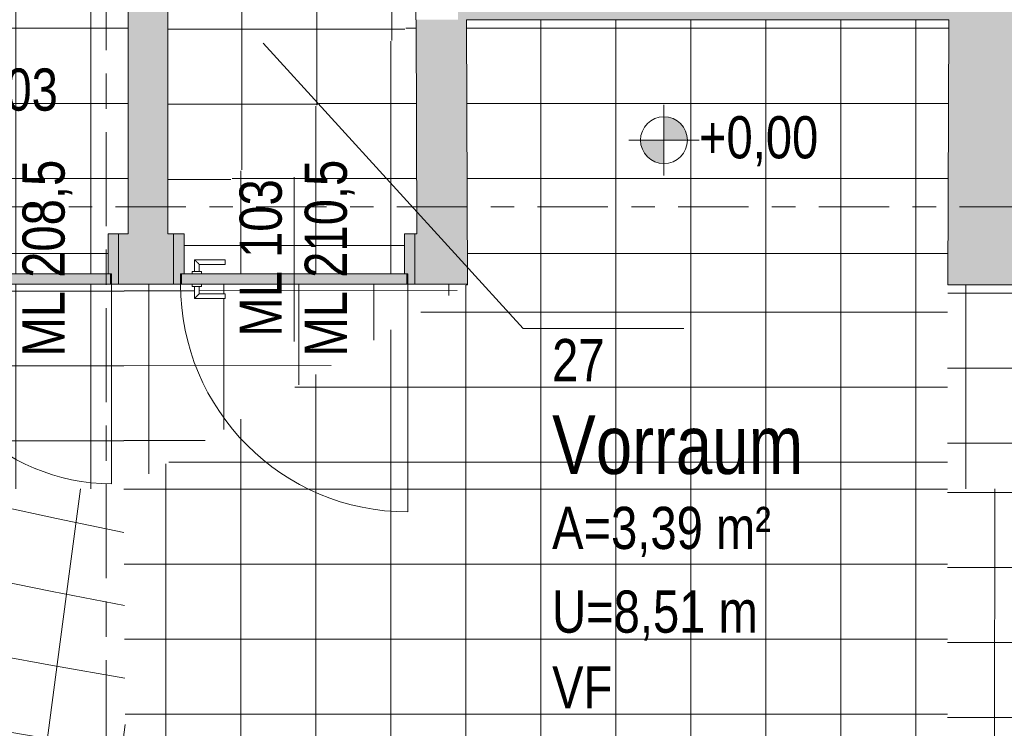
# Model space of a CAD drawing. Header units: metres. Extents: x 2 to 165, y -54 to 869.
# Tile 60 of 106: x 45.15 to 49.35, y 8.54 to 11.56. Entities that reach past the tile are written whole.
import ezdxf

# ---------------------------------------------------------------- set-up
doc = ezdxf.new("R2010")
doc.units = ezdxf.units.M
doc.linetypes.add('_Rasterlinie_', pattern=[0.75, 0.4, -0.1, 0.15, -0.1])
doc.linetypes.add('_Schnittlinie_', pattern=[0.6, 0.3, -0.1, 0.1, -0.1])
for name, color, linetype, lineweight in [('A_Geschossdecken', 7, 'Continuous', 5), ('A_Geschossdecken_Oberflächenschraffur', 7, 'Continuous', 5), ('A_Hoehenkoten', 124, 'Continuous', 5), ('A_Raster', 128, 'Continuous', 5), ('A_Raum-Txt', 16, 'Continuous', 5), ('A_Symbol-S_A', 172, 'Continuous', 5), ('A_Tuer', 128, 'Continuous', 5), ('A_Türen_Element', 128, 'Continuous', 5), ('A_Türen_Rahmen', 128, 'Continuous', 5), ('A_Wand', 244, 'Continuous', 5), ('A_Wand_Schraff', 1, 'Continuous', 5), ('A_Öffnung', 128, 'Continuous', 5)]:
    doc.layers.add(name, color=color, linetype=linetype, lineweight=lineweight)
doc.styles.add('Arial', font='arial.ttf', dxfattribs={"width": 0.8, "height": 0.18})
doc.styles.add('Arial_B', font='txt', dxfattribs={"width": 0.8, "height": 0.25})
pattern_1 = [(0, (56.97275, 0), (0, 0.32), []), (90, (56.97275, 0), (-0.32, 2e-17), [])]
pattern_2 = [(0, (56.97275, 0.192), (0, 0.319), []), (90, (56.97275, 0.192), (-0.32, 2e-17), [])]
pattern_3 = [(0, (56.97275, -0.044), (0, 0.32), []), (90, (56.97275, -0.044), (-0.32, 2e-17), [])]
pattern_4 = [(0, (56.97275, 0.07), (0, 0.32), []), (90, (56.97275, 0.07), (-0.32, 2e-17), [])]
pattern_5 = [(0.067, (56.89975, 0.206), (-0.000373, 0.319), []), (90, (56.89975, 0.206), (-0.32, 2e-17), [])]
pattern_6 = [(0, (56.97275, 0.034), (0, 0.32), []), (90, (56.97275, 0.034), (-0.32, 2e-17), [])]
pattern_7 = [(0, (56.97675, -0.004), (0, 0.32), []), (90, (56.97675, -0.004), (-0.32, 2e-17), [])]

# ---------------------------------------------------------------- blocks, each defined once
blk = doc.blocks.new('FP_1-AB- E0-  OK FFB')
at = {"layer": 'A_Geschossdecken_Oberflächenschraffur'}
for p, q in [((-7.7874, 9.5568), (-7.7875, 10.4267)), ((-7.7874, 9.5568), (-7.7875, 10.4267)), ((-7.4674, 9.5568), (-7.4675, 10.4267)), ((-7.4674, 9.5568), (-7.4675, 10.4267)), ((-7.1474, 9.5568), (-7.1475, 10.4267)), ((-7.1474, 9.5568), (-7.1475, 10.4267)), ((-6.8274, 9.5568), (-6.8275, 10.4267)), ((-6.8274, 9.5568), (-6.8275, 10.4267)), ((-6.5074, 9.5568), (-6.5075, 10.4267)), ((-6.5074, 9.5568), (-6.5075, 10.4267)), ((-6.1874, 9.5568), (-6.1875, 10.4267)), ((-6.1874, 9.5568), (-6.1875, 10.4267)), ((-5.8674, 9.5567), (-5.8675, 10.4267)), ((-5.8674, 9.5567), (-5.8675, 10.4267)), ((-5.5474, 9.5567), (-5.5475, 10.4267)), ((-5.5474, 9.5567), (-5.5475, 10.4267)), ((-5.2274, 9.5567), (-5.2275, 10.4266)), ((-5.2274, 9.5567), (-5.2275, 10.4266)), ((-4.9074, 9.5567), (-4.9075, 10.4266)), ((-4.9074, 9.5567), (-4.9075, 10.4266)), ((-4.5874, 9.5567), (-4.5875, 10.4266)), ((-4.5874, 9.5567), (-4.5875, 10.4266)), ((-4.2674, 9.5567), (-4.2675, 10.4266)), ((-4.2674, 9.5567), (-4.2675, 10.4266)), ((-7.8645, 10.3914), (-6.0498, 10.3915)), ((-7.8645, 10.3914), (-6.0498, 10.3915)), ((-6.0498, 10.3915), (-4.2351, 10.3917)), ((-6.0498, 10.3915), (-4.2351, 10.3917)), ((-7.865, 10.0715), (-6.0503, 10.0717)), ((-7.865, 10.0715), (-6.0503, 10.0717)), ((-6.0503, 10.0717), (-4.2357, 10.0718)), ((-6.0503, 10.0717), (-4.2357, 10.0718)), ((-7.8656, 9.7516), (-6.0509, 9.7518)), ((-7.8656, 9.7516), (-6.0509, 9.7518)), ((-6.0509, 9.7518), (-4.2362, 9.7519)), ((-6.0509, 9.7518), (-4.2362, 9.7519))]:
    blk.add_line(p, q, dxfattribs=at)
blk = doc.blocks.new('FP_9-AB- E0-  OK FFB')
at = {"layer": 'A_Geschossdecken_Oberflächenschraffur'}
for p, q in [((-12.9157, 9.1428), (-12.8625, 9.557)), ((-12.9157, 9.1428), (-12.8625, 9.557)), ((-12.5914, 9.1443), (-12.538, 9.557)), ((-12.5914, 9.1443), (-12.538, 9.557)), ((-12.2623, 9.1822), (-12.2134, 9.557)), ((-12.2623, 9.1822), (-12.2134, 9.557)), ((-12.2406, 9.557), (-11.9533, 9.493)), ((-12.2406, 9.557), (-11.9533, 9.493)), ((-11.9373, 9.1883), (-11.8889, 9.5571)), ((-11.9373, 9.1883), (-11.8889, 9.5571)), ((-11.6124, 9.1945), (-11.5643, 9.5571)), ((-11.6124, 9.1945), (-11.5643, 9.5571)), ((-11.9533, 9.493), (-11.666, 9.4309)), ((-11.9533, 9.493), (-11.666, 9.4309)), ((-11.666, 9.4309), (-11.3785, 9.3707)), ((-11.666, 9.4309), (-11.3785, 9.3707)), ((-12.9158, 9.3796), (-12.6083, 9.3115)), ((-12.9158, 9.3796), (-12.6083, 9.3115)), ((-12.6083, 9.3115), (-12.3006, 9.2455)), ((-12.6083, 9.3115), (-12.3006, 9.2455)), ((-12.3006, 9.2455), (-11.9928, 9.1817)), ((-12.3006, 9.2455), (-11.9928, 9.1817)), ((-12.3113, 8.8054), (-12.2623, 9.1822)), ((-12.3113, 8.8054), (-12.2623, 9.1822)), ((-11.9928, 9.1817), (-11.6848, 9.12)), ((-11.9928, 9.1817), (-11.6848, 9.12)), ((-11.9859, 8.8177), (-11.9373, 9.1883)), ((-11.9859, 8.8177), (-11.9373, 9.1883)), ((-11.6606, 8.83), (-11.6124, 9.1945)), ((-11.6606, 8.83), (-11.6124, 9.1945)), ((-12.6449, 8.7294), (-12.5914, 9.1443)), ((-12.6449, 8.7294), (-12.5914, 9.1443)), ((-11.6848, 9.12), (-11.3767, 9.0605)), ((-11.6848, 9.12), (-11.3767, 9.0605)), ((-12.9157, 9.0442), (-12.6078, 8.9811)), ((-12.9157, 9.0442), (-12.6078, 8.9811)), ((-12.6078, 8.9811), (-12.2998, 8.9202)), ((-12.6078, 8.9811), (-12.2998, 8.9202)), ((-12.2998, 8.9202), (-11.9917, 8.8614)), ((-12.2998, 8.9202), (-11.9917, 8.8614)), ((-11.9917, 8.8614), (-11.6834, 8.8047)), ((-11.9917, 8.8614), (-11.6834, 8.8047)), ((-11.7089, 8.4637), (-11.6606, 8.83)), ((-11.7089, 8.4637), (-11.6606, 8.83)), ((-12.3605, 8.4268), (-12.3113, 8.8054)), ((-12.3605, 8.4268), (-12.3113, 8.8054)), ((-12.0347, 8.4452), (-11.9859, 8.8177)), ((-12.0347, 8.4452), (-11.9859, 8.8177)), ((-11.6834, 8.8047), (-11.3749, 8.7503)), ((-11.6834, 8.8047), (-11.3749, 8.7503)), ((-12.9155, 8.7088), (-12.6074, 8.6508)), ((-12.9155, 8.7088), (-12.6074, 8.6508)), ((-12.6986, 8.3122), (-12.6449, 8.7294)), ((-12.6986, 8.3122), (-12.6449, 8.7294)), ((-12.6074, 8.6508), (-12.299, 8.5948)), ((-12.6074, 8.6508), (-12.299, 8.5948)), ((-12.299, 8.5948), (-11.9905, 8.5411)), ((-12.299, 8.5948), (-11.9905, 8.5411)), ((-11.9905, 8.5411), (-11.6819, 8.4895)), ((-11.9905, 8.5411), (-11.6819, 8.4895)), ((-11.4232, 8.1803), (-11.3738, 8.5521)), ((-11.4232, 8.1803), (-11.3738, 8.5521)), ((-11.6819, 8.4895), (-11.3732, 8.44)), ((-11.6819, 8.4895), (-11.3732, 8.44)), ((-12.0835, 8.0709), (-12.0347, 8.4452)), ((-12.0835, 8.0709), (-12.0347, 8.4452)), ((-11.7573, 8.0954), (-11.7089, 8.4637)), ((-11.7573, 8.0954), (-11.7089, 8.4637)), ((-12.4097, 8.0463), (-12.3605, 8.4268)), ((-12.4097, 8.0463), (-12.3605, 8.4268)), ((-12.9154, 8.3735), (-12.6069, 8.3204)), ((-12.9154, 8.3735), (-12.6069, 8.3204)), ((-12.6069, 8.3204), (-12.2982, 8.2695)), ((-12.6069, 8.3204), (-12.2982, 8.2695)), ((-12.7524, 7.8929), (-12.6986, 8.3122)), ((-12.7524, 7.8929), (-12.6986, 8.3122)), ((-12.2982, 8.2695), (-11.9894, 8.2208)), ((-12.2982, 8.2695), (-11.9894, 8.2208)), ((-11.9894, 8.2208), (-11.6805, 8.1742)), ((-11.9894, 8.2208), (-11.6805, 8.1742)), ((-11.6805, 8.1742), (-11.3714, 8.1298)), ((-11.6805, 8.1742), (-11.3714, 8.1298)), ((-11.4726, 7.8066), (-11.4232, 8.1803)), ((-11.4726, 7.8066), (-11.4232, 8.1803)), ((-12.1325, 7.6946), (-12.0835, 8.0709)), ((-12.1325, 7.6946), (-12.0835, 8.0709)), ((-11.8059, 7.7253), (-11.7573, 8.0954)), ((-11.8059, 7.7253), (-11.7573, 8.0954)), ((-12.9153, 8.0381), (-12.6065, 7.9901)), ((-12.9153, 8.0381), (-12.6065, 7.9901)), ((-12.4591, 7.6639), (-12.4097, 8.0463)), ((-12.4591, 7.6639), (-12.4097, 8.0463)), ((-12.6065, 7.9901), (-12.2975, 7.9442)), ((-12.6065, 7.9901), (-12.2975, 7.9442)), ((-12.2975, 7.9442), (-11.9883, 7.9005)), ((-12.2975, 7.9442), (-11.9883, 7.9005)), ((-11.9883, 7.9005), (-11.679, 7.859)), ((-11.9883, 7.9005), (-11.679, 7.859)), ((-12.8064, 7.4713), (-12.7524, 7.8929)), ((-12.8064, 7.4713), (-12.7524, 7.8929)), ((-11.679, 7.859), (-11.3696, 7.8196)), ((-11.679, 7.859), (-11.3696, 7.8196)), ((-11.5222, 7.4308), (-11.4726, 7.8066)), ((-11.5222, 7.4308), (-11.4726, 7.8066)), ((-12.9152, 7.7027), (-12.606, 7.6597)), ((-12.9152, 7.7027), (-12.606, 7.6597)), ((-12.1816, 7.3165), (-12.1325, 7.6946)), ((-12.1816, 7.3165), (-12.1325, 7.6946)), ((-11.8546, 7.3533), (-11.8059, 7.7253)), ((-11.8546, 7.3533), (-11.8059, 7.7253)), ((-12.606, 7.6597), (-12.2967, 7.6189)), ((-12.606, 7.6597), (-12.2967, 7.6189)), ((-12.5086, 7.2796), (-12.4591, 7.6639)), ((-12.5086, 7.2796), (-12.4591, 7.6639)), ((-12.2967, 7.6189), (-11.9872, 7.5802)), ((-12.2967, 7.6189), (-11.9872, 7.5802)), ((-11.9872, 7.5802), (-11.6776, 7.5437)), ((-11.9872, 7.5802), (-11.6776, 7.5437)), ((-11.6776, 7.5437), (-11.3678, 7.5094)), ((-11.6776, 7.5437), (-11.3678, 7.5094)), ((-12.8606, 7.0476), (-12.8064, 7.4713)), ((-12.8606, 7.0476), (-12.8064, 7.4713)), ((-11.572, 7.053), (-11.5222, 7.4308)), ((-11.572, 7.053), (-11.5222, 7.4308)), ((-12.9151, 7.3673), (-12.6056, 7.3293)), ((-12.9151, 7.3673), (-12.6056, 7.3293)), ((-11.9034, 6.9794), (-11.8546, 7.3533)), ((-11.9034, 6.9794), (-11.8546, 7.3533)), ((-12.6056, 7.3293), (-12.2959, 7.2936)), ((-12.6056, 7.3293), (-12.2959, 7.2936)), ((-12.2309, 6.9364), (-12.1816, 7.3165)), ((-12.2309, 6.9364), (-12.1816, 7.3165)), ((-12.5583, 6.8935), (-12.5086, 7.2796)), ((-12.5583, 6.8935), (-12.5086, 7.2796)), ((-12.2959, 7.2936), (-11.9861, 7.2599)), ((-12.2959, 7.2936), (-11.9861, 7.2599)), ((-11.9861, 7.2599), (-11.6761, 7.2284)), ((-11.9861, 7.2599), (-11.6761, 7.2284)), ((-11.6761, 7.2284), (-11.366, 7.1991)), ((-11.6761, 7.2284), (-11.366, 7.1991)), ((-12.915, 7.0319), (-12.6051, 6.999)), ((-12.915, 7.0319), (-12.6051, 6.999)), ((-12.9149, 6.6216), (-12.8606, 7.0476)), ((-12.9149, 6.6216), (-12.8606, 7.0476)), ((-11.6219, 6.6733), (-11.572, 7.053)), ((-11.6219, 6.6733), (-11.572, 7.053)), ((-12.6051, 6.999), (-12.2951, 6.9682)), ((-12.6051, 6.999), (-12.2951, 6.9682)), ((-11.9524, 6.6036), (-11.9034, 6.9794)), ((-11.9524, 6.6036), (-11.9034, 6.9794)), ((-12.2951, 6.9682), (-11.985, 6.9396)), ((-12.2951, 6.9682), (-11.985, 6.9396)), ((-12.2802, 6.5545), (-12.2309, 6.9364)), ((-12.2802, 6.5545), (-12.2309, 6.9364)), ((-11.985, 6.9396), (-11.6747, 6.9132)), ((-11.985, 6.9396), (-11.6747, 6.9132)), ((-12.6081, 6.5054), (-12.5583, 6.8935)), ((-12.6081, 6.5054), (-12.5583, 6.8935)), ((-11.6747, 6.9132), (-11.3642, 6.8889)), ((-11.6747, 6.9132), (-11.3642, 6.8889)), ((-12.9149, 6.6965), (-12.6047, 6.6686)), ((-12.9149, 6.6965), (-12.6047, 6.6686)), ((-12.6047, 6.6686), (-12.2943, 6.6429)), ((-12.6047, 6.6686), (-12.2943, 6.6429)), ((-12.2943, 6.6429), (-11.9838, 6.6193)), ((-12.2943, 6.6429), (-11.9838, 6.6193)), ((-11.6719, 6.2915), (-11.6219, 6.6733)), ((-11.6719, 6.2915), (-11.6219, 6.6733)), ((-12.0015, 6.226), (-11.9524, 6.6036)), ((-12.0015, 6.226), (-11.9524, 6.6036)), ((-11.9838, 6.6193), (-11.6732, 6.5979)), ((-11.9838, 6.6193), (-11.6732, 6.5979)), ((-11.6732, 6.5979), (-11.3624, 6.5787)), ((-11.6732, 6.5979), (-11.3624, 6.5787)), ((-12.3297, 6.1707), (-12.2802, 6.5545)), ((-12.3297, 6.1707), (-12.2802, 6.5545)), ((-12.658, 6.1155), (-12.6081, 6.5054)), ((-12.658, 6.1155), (-12.6081, 6.5054)), ((-12.9148, 6.3611), (-12.6042, 6.3383)), ((-12.9148, 6.3611), (-12.6042, 6.3383)), ((-12.6042, 6.3383), (-12.2935, 6.3176)), ((-12.6042, 6.3383), (-12.2935, 6.3176)), ((-12.2935, 6.3176), (-11.9827, 6.299)), ((-12.2935, 6.3176), (-11.9827, 6.299)), ((-11.9827, 6.299), (-11.6717, 6.2827)), ((-11.9827, 6.299), (-11.6717, 6.2827)), ((-11.722, 5.9078), (-11.6719, 6.2915)), ((-11.722, 5.9078), (-11.6719, 6.2915)), ((-11.6717, 6.2827), (-11.3606, 6.2684)), ((-11.6717, 6.2827), (-11.3606, 6.2684)), ((-12.0507, 5.8464), (-12.0015, 6.226)), ((-12.0507, 5.8464), (-12.0015, 6.226)), ((-11.3934, 5.9692), (-11.3603, 6.22)), ((-11.3934, 5.9692), (-11.3603, 6.22)), ((-12.3793, 5.785), (-12.3297, 6.1707)), ((-12.3793, 5.785), (-12.3297, 6.1707)), ((-12.708, 5.7237), (-12.658, 6.1155)), ((-12.708, 5.7237), (-12.658, 6.1155)), ((-12.9147, 6.0258), (-12.6201, 6.0088)), ((-12.9147, 6.0258), (-12.6201, 6.0088)), ((-12.6201, 6.0088), (-12.3253, 5.9938)), ((-12.6201, 6.0088), (-12.3253, 5.9938)), ((-12.3253, 5.9938), (-12.0305, 5.9807)), ((-12.3253, 5.9938), (-12.0305, 5.9807)), ((-12.0305, 5.9807), (-11.7355, 5.9696)), ((-12.0305, 5.9807), (-11.7355, 5.9696)), ((-11.7355, 5.9696), (-11.4404, 5.9604)), ((-11.7355, 5.9696), (-11.4404, 5.9604)), ((-12.9146, 5.6904), (-12.8916, 5.6894)), ((-12.9146, 5.6904), (-12.8916, 5.6894))]:
    blk.add_line(p, q, dxfattribs=at)
blk = doc.blocks.new('FP_13-AB- E0-  OK FFB')
at = {"layer": 'A_Geschossdecken_Oberflächenschraffur'}
for p, q in [((-7.8659, 9.5422), (-4.2366, 9.5407)), ((-7.8659, 9.5422), (-4.2366, 9.5407)), ((-7.6654, 5.9756), (-7.664, 9.5571)), ((-7.6654, 5.9756), (-7.664, 9.5571)), ((-7.3454, 5.9756), (-7.344, 9.5571)), ((-7.3454, 5.9756), (-7.344, 9.5571)), ((-7.0254, 5.9756), (-7.024, 9.5571)), ((-7.0254, 5.9756), (-7.024, 9.5571)), ((-6.7054, 5.9756), (-6.704, 9.5571)), ((-6.7054, 5.9756), (-6.704, 9.5571)), ((-6.3854, 5.9756), (-6.384, 9.5571)), ((-6.3854, 5.9756), (-6.384, 9.5571)), ((-6.0654, 5.9756), (-6.064, 9.5571)), ((-6.0654, 5.9756), (-6.064, 9.5571)), ((-5.7454, 5.9756), (-5.744, 9.5571)), ((-5.7454, 5.9756), (-5.744, 9.5571)), ((-5.4254, 5.9756), (-5.424, 9.5571)), ((-5.4254, 5.9756), (-5.424, 9.5571)), ((-5.1054, 5.9756), (-5.104, 9.5571)), ((-5.1054, 5.9756), (-5.104, 9.5571)), ((-4.7854, 5.9756), (-4.784, 9.5571)), ((-4.7854, 5.9756), (-4.784, 9.5571)), ((-4.4654, 5.9756), (-4.464, 9.5571)), ((-4.4654, 5.9756), (-4.464, 9.5571)), ((-7.8658, 9.2222), (-4.2364, 9.2207)), ((-7.8658, 9.2222), (-4.2364, 9.2207)), ((-7.8657, 8.9023), (-4.2363, 8.9008)), ((-7.8657, 8.9023), (-4.2363, 8.9008)), ((-7.8655, 8.5823), (-4.2362, 8.5808)), ((-7.8655, 8.5823), (-4.2362, 8.5808)), ((-7.8654, 8.2624), (-4.236, 8.2609)), ((-7.8654, 8.2624), (-4.236, 8.2609)), ((-7.8652, 7.9424), (-4.2359, 7.9409)), ((-7.8652, 7.9424), (-4.2359, 7.9409)), ((-7.8651, 7.6225), (-4.2357, 7.621)), ((-7.8651, 7.6225), (-4.2357, 7.621)), ((-7.865, 7.3026), (-4.2356, 7.301)), ((-7.865, 7.3026), (-4.2356, 7.301)), ((-7.8648, 6.9826), (-4.2355, 6.9811)), ((-7.8648, 6.9826), (-4.2355, 6.9811)), ((-7.8647, 6.6627), (-4.2353, 6.6611)), ((-7.8647, 6.6627), (-4.2353, 6.6611)), ((-7.8646, 6.3427), (-4.2352, 6.3412)), ((-7.8646, 6.3427), (-4.2352, 6.3412)), ((-7.8644, 6.0228), (-4.2351, 6.0212)), ((-7.8644, 6.0228), (-4.2351, 6.0212))]:
    blk.add_line(p, q, dxfattribs=at)
blk = doc.blocks.new('TU DF 1 - Rahmenstock flächenbündig variabel - DL - H - 840 x 2040-8070128-AB- E0-  OK FFB')
at = {"layer": 'A_Tuer', "lineweight": 9}
h = blk.add_hatch(color=253, dxfattribs=at)
h.paths.add_polyline_path([(0.425, -0.1075), (0.455, -0.1075), (0.455, 0.1075), (0.41, 0.1075), (0.41, -0.0625), (0.425, -0.0625)], flags=0)
h.paths.add_polyline_path([(-0.455, -0.1075), (-0.425, -0.1075), (-0.425, -0.0625), (-0.41, -0.0625), (-0.41, 0.1075), (-0.455, 0.1075), (-0.455, -0.0825)], flags=0)
blk.add_hatch(color=253, dxfattribs=at).paths.add_polyline_path([(0.421, -0.1075), (0.421, -0.0625), (-0.421, -0.0625), (-0.421, -0.1075), (0.0498, -0.1075)], flags=0)
at = {"layer": 'A_Tuer', "color": 250, "lineweight": 9}
for p, q in [((-0.455, 0.1075), (-0.455, -0.1075)), ((0.455, -0.1075), (0.455, 0.1075)), ((-0.365, -0.0025), (-0.365, -0.0525)), ((-0.235, -0.0025), (-0.365, -0.0025)), ((-0.365, -0.0025), (-0.365, -0.0525)), ((-0.235, -0.0025), (-0.365, -0.0025)), ((-0.345, -0.0525), (-0.345, -0.0225)), ((-0.345, -0.0225), (-0.235, -0.0225)), ((-0.345, -0.0525), (-0.345, -0.0225)), ((-0.345, -0.0225), (-0.235, -0.0225)), ((-0.235, -0.0025), (-0.235, -0.0225)), ((-0.235, -0.0025), (-0.235, -0.0225)), ((-0.375, -0.0525), (-0.375, -0.0625)), ((-0.375, -0.0525), (-0.335, -0.0525)), ((-0.335, -0.0625), (-0.335, -0.0525)), ((-0.375, -0.1075), (-0.375, -0.1175)), ((-0.335, -0.1175), (-0.375, -0.1175)), ((-0.365, -0.1175), (-0.365, -0.1675)), ((-0.365, -0.1175), (-0.365, -0.1675)), ((-0.345, -0.1475), (-0.345, -0.1175)), ((-0.345, -0.1475), (-0.345, -0.1175)), ((-0.335, -0.1175), (-0.335, -0.1075)), ((-0.365, -0.1675), (-0.235, -0.1675)), ((-0.365, -0.1675), (-0.235, -0.1675)), ((-0.235, -0.1475), (-0.345, -0.1475)), ((-0.235, -0.1475), (-0.345, -0.1475)), ((-0.235, -0.1475), (-0.235, -0.1675)), ((-0.235, -0.1475), (-0.235, -0.1675))]:
    blk.add_line(p, q, dxfattribs=at)
for points in [[(-0.345, -0.0225), (-0.345, -0.0225), (-0.3452, -0.0223), (-0.3457, -0.0218), (-0.3463, -0.0212), (-0.3469, -0.0206), (-0.3475, -0.02), (-0.3481, -0.0194), (-0.3489, -0.0186), (-0.3498, -0.0177), (-0.3506, -0.0169), (-0.3512, -0.0163), (-0.3518, -0.0157), (-0.3524, -0.0151), (-0.353, -0.0145), (-0.3537, -0.0138), (-0.3543, -0.0132), (-0.355, -0.0125), (-0.3557, -0.0118), (-0.3563, -0.0112), (-0.357, -0.0105), (-0.3576, -0.0099), (-0.3582, -0.0093), (-0.3588, -0.0087), (-0.3594, -0.0081), (-0.36, -0.0075), (-0.3606, -0.0069), (-0.3613, -0.0062), (-0.3619, -0.0056), (-0.3625, -0.005), (-0.3631, -0.0044), (-0.3637, -0.0038), (-0.3643, -0.0032), (-0.3648, -0.0027), (-0.365, -0.0025), (-0.365, -0.0025)], [(-0.345, -0.0225), (-0.345, -0.0225), (-0.3452, -0.0223), (-0.3457, -0.0218), (-0.3463, -0.0212), (-0.3469, -0.0206), (-0.3475, -0.02), (-0.3481, -0.0194), (-0.3489, -0.0186), (-0.3498, -0.0177), (-0.3506, -0.0169), (-0.3512, -0.0163), (-0.3518, -0.0157), (-0.3524, -0.0151), (-0.353, -0.0145), (-0.3537, -0.0138), (-0.3543, -0.0132), (-0.355, -0.0125), (-0.3557, -0.0118), (-0.3563, -0.0112), (-0.357, -0.0105), (-0.3576, -0.0099), (-0.3582, -0.0093), (-0.3588, -0.0087), (-0.3594, -0.0081), (-0.36, -0.0075), (-0.3606, -0.0069), (-0.3613, -0.0062), (-0.3619, -0.0056), (-0.3625, -0.005), (-0.3631, -0.0044), (-0.3637, -0.0038), (-0.3643, -0.0032), (-0.3648, -0.0027), (-0.365, -0.0025), (-0.365, -0.0025)], [(-0.365, -0.1675), (-0.365, -0.1675), (-0.3648, -0.1673), (-0.3643, -0.1668), (-0.3637, -0.1662), (-0.3631, -0.1656), (-0.3625, -0.165), (-0.3619, -0.1644), (-0.3611, -0.1636), (-0.3602, -0.1627), (-0.3594, -0.1619), (-0.3588, -0.1613), (-0.3582, -0.1607), (-0.3576, -0.1601), (-0.357, -0.1595), (-0.3563, -0.1588), (-0.3557, -0.1582), (-0.355, -0.1575), (-0.3543, -0.1568), (-0.3537, -0.1562), (-0.353, -0.1555), (-0.3524, -0.1549), (-0.3518, -0.1543), (-0.3512, -0.1537), (-0.3506, -0.1531), (-0.35, -0.1525), (-0.3494, -0.1519), (-0.3487, -0.1512), (-0.3481, -0.1506), (-0.3475, -0.15), (-0.3469, -0.1494), (-0.3463, -0.1488), (-0.3457, -0.1482), (-0.3452, -0.1477), (-0.345, -0.1475), (-0.345, -0.1475)], [(-0.365, -0.1675), (-0.365, -0.1675), (-0.3648, -0.1673), (-0.3643, -0.1668), (-0.3637, -0.1662), (-0.3631, -0.1656), (-0.3625, -0.165), (-0.3619, -0.1644), (-0.3611, -0.1636), (-0.3602, -0.1627), (-0.3594, -0.1619), (-0.3588, -0.1613), (-0.3582, -0.1607), (-0.3576, -0.1601), (-0.357, -0.1595), (-0.3563, -0.1588), (-0.3557, -0.1582), (-0.355, -0.1575), (-0.3543, -0.1568), (-0.3537, -0.1562), (-0.353, -0.1555), (-0.3524, -0.1549), (-0.3518, -0.1543), (-0.3512, -0.1537), (-0.3506, -0.1531), (-0.35, -0.1525), (-0.3494, -0.1519), (-0.3487, -0.1512), (-0.3481, -0.1506), (-0.3475, -0.15), (-0.3469, -0.1494), (-0.3463, -0.1488), (-0.3457, -0.1482), (-0.3452, -0.1477), (-0.345, -0.1475), (-0.345, -0.1475)]]:
    blk.add_open_spline(points, degree=3, knots=[0, 0, 0, 0, 0.083333, 0.125, 0.166667, 0.208333, 0.229167, 0.25, 0.291667, 0.333333, 0.354167, 0.375, 0.395833, 0.416667, 0.4375, 0.458333, 0.479167, 0.5, 0.520833, 0.541667, 0.5625, 0.583333, 0.604167, 0.625, 0.645833, 0.666667, 0.6875, 0.708333, 0.75, 0.770833, 0.791667, 0.833333, 0.875, 0.916667, 1, 1, 1, 1], dxfattribs=at)
at = {"layer": 'A_Türen_Element', "color": 250, "lineweight": 9}
for p, q in [((0.421, -0.0625), (-0.421, -0.0625)), ((-0.421, -0.0625), (-0.421, -0.1075)), ((0.421, -0.1075), (0.421, -0.0625)), ((-0.421, -0.1075), (0.421, -0.1075))]:
    blk.add_line(p, q, dxfattribs=at)
at = {"layer": 'A_Türen_Rahmen', "color": 250, "lineweight": 9}
for p, q in [((-0.455, 0.1075), (-0.41, 0.1075)), ((-0.41, 0.1075), (-0.41, -0.0625)), ((0.41, 0.1075), (0.455, 0.1075)), ((0.41, -0.0625), (0.41, 0.1075)), ((-0.425, -0.0625), (-0.425, -0.1075)), ((-0.41, -0.0625), (-0.425, -0.0625)), ((0.425, -0.0625), (0.41, -0.0625)), ((0.425, -0.1075), (0.425, -0.0625)), ((-0.425, -0.1075), (-0.455, -0.1075)), ((0.455, -0.1075), (0.425, -0.1075))]:
    blk.add_line(p, q, dxfattribs=at)
at = {"layer": 'A_Öffnung', "color": 250, "lineweight": 9}
blk.add_line((0.425, -0.1075), (0.425, -0.9575), dxfattribs=at)
blk.add_arc((0.425, -0.1075), 0.85, 180, 270, dxfattribs=at)
blk = doc.blocks.new('TU DF 1 - Rahmenstock flächenbündig variabel - DL - H - 840 x 2060-8144147-AB- E0-  OK FFB')
at = {"layer": 'A_Tuer', "lineweight": 9}
h = blk.add_hatch(color=253, dxfattribs=at)
h.paths.add_polyline_path([(0.485, -0.1075), (0.515, -0.1075), (0.515, 0.1075), (0.47, 0.1075), (0.47, -0.0625), (0.485, -0.0625)], flags=0)
h.paths.add_polyline_path([(-0.515, -0.1075), (-0.485, -0.1075), (-0.485, -0.0625), (-0.47, -0.0625), (-0.47, 0.1075), (-0.515, 0.1075), (-0.515, -0.0016)], flags=0)
blk.add_hatch(color=253, dxfattribs=at).paths.add_polyline_path([(0.481, -0.1075), (0.481, -0.0625), (-0.481, -0.0625), (-0.481, -0.1075), (-0.0316, -0.1075)], flags=0)
at = {"layer": 'A_Tuer', "color": 250, "lineweight": 9}
for p, q in [((-0.515, 0.1075), (-0.515, -0.1075)), ((0.515, -0.1075), (0.515, 0.1075)), ((-0.425, -0.0025), (-0.425, -0.0525)), ((-0.295, -0.0025), (-0.425, -0.0025)), ((-0.425, -0.0025), (-0.425, -0.0525)), ((-0.295, -0.0025), (-0.425, -0.0025)), ((-0.405, -0.0525), (-0.405, -0.0225)), ((-0.405, -0.0225), (-0.295, -0.0225)), ((-0.405, -0.0525), (-0.405, -0.0225)), ((-0.405, -0.0225), (-0.295, -0.0225)), ((-0.295, -0.0025), (-0.295, -0.0225)), ((-0.295, -0.0025), (-0.295, -0.0225)), ((-0.435, -0.0525), (-0.435, -0.0625)), ((-0.435, -0.0525), (-0.395, -0.0525)), ((-0.395, -0.0625), (-0.395, -0.0525)), ((-0.435, -0.1075), (-0.435, -0.1175)), ((-0.395, -0.1175), (-0.435, -0.1175)), ((-0.425, -0.1175), (-0.425, -0.1675)), ((-0.425, -0.1175), (-0.425, -0.1675)), ((-0.405, -0.1475), (-0.405, -0.1175)), ((-0.405, -0.1475), (-0.405, -0.1175)), ((-0.395, -0.1175), (-0.395, -0.1075)), ((-0.425, -0.1675), (-0.295, -0.1675)), ((-0.425, -0.1675), (-0.295, -0.1675)), ((-0.295, -0.1475), (-0.405, -0.1475)), ((-0.295, -0.1475), (-0.405, -0.1475)), ((-0.295, -0.1475), (-0.295, -0.1675)), ((-0.295, -0.1475), (-0.295, -0.1675))]:
    blk.add_line(p, q, dxfattribs=at)
for points in [[(-0.405, -0.0225), (-0.405, -0.0225), (-0.4052, -0.0223), (-0.4057, -0.0218), (-0.4063, -0.0212), (-0.4069, -0.0206), (-0.4075, -0.02), (-0.4081, -0.0194), (-0.4089, -0.0186), (-0.4098, -0.0177), (-0.4106, -0.0169), (-0.4112, -0.0163), (-0.4118, -0.0157), (-0.4124, -0.0151), (-0.413, -0.0145), (-0.4137, -0.0138), (-0.4143, -0.0132), (-0.415, -0.0125), (-0.4157, -0.0118), (-0.4163, -0.0112), (-0.417, -0.0105), (-0.4176, -0.0099), (-0.4182, -0.0093), (-0.4188, -0.0087), (-0.4194, -0.0081), (-0.42, -0.0075), (-0.4206, -0.0069), (-0.4213, -0.0062), (-0.4219, -0.0056), (-0.4225, -0.005), (-0.4231, -0.0044), (-0.4237, -0.0038), (-0.4243, -0.0032), (-0.4248, -0.0027), (-0.425, -0.0025), (-0.425, -0.0025)], [(-0.405, -0.0225), (-0.405, -0.0225), (-0.4052, -0.0223), (-0.4057, -0.0218), (-0.4063, -0.0212), (-0.4069, -0.0206), (-0.4075, -0.02), (-0.4081, -0.0194), (-0.4089, -0.0186), (-0.4098, -0.0177), (-0.4106, -0.0169), (-0.4112, -0.0163), (-0.4118, -0.0157), (-0.4124, -0.0151), (-0.413, -0.0145), (-0.4137, -0.0138), (-0.4143, -0.0132), (-0.415, -0.0125), (-0.4157, -0.0118), (-0.4163, -0.0112), (-0.417, -0.0105), (-0.4176, -0.0099), (-0.4182, -0.0093), (-0.4188, -0.0087), (-0.4194, -0.0081), (-0.42, -0.0075), (-0.4206, -0.0069), (-0.4213, -0.0062), (-0.4219, -0.0056), (-0.4225, -0.005), (-0.4231, -0.0044), (-0.4237, -0.0038), (-0.4243, -0.0032), (-0.4248, -0.0027), (-0.425, -0.0025), (-0.425, -0.0025)], [(-0.425, -0.1675), (-0.425, -0.1675), (-0.4248, -0.1673), (-0.4243, -0.1668), (-0.4237, -0.1662), (-0.4231, -0.1656), (-0.4225, -0.165), (-0.4219, -0.1644), (-0.4211, -0.1636), (-0.4202, -0.1627), (-0.4194, -0.1619), (-0.4188, -0.1613), (-0.4182, -0.1607), (-0.4176, -0.1601), (-0.417, -0.1595), (-0.4163, -0.1588), (-0.4157, -0.1582), (-0.415, -0.1575), (-0.4143, -0.1568), (-0.4137, -0.1562), (-0.413, -0.1555), (-0.4124, -0.1549), (-0.4118, -0.1543), (-0.4112, -0.1537), (-0.4106, -0.1531), (-0.41, -0.1525), (-0.4094, -0.1519), (-0.4087, -0.1512), (-0.4081, -0.1506), (-0.4075, -0.15), (-0.4069, -0.1494), (-0.4063, -0.1488), (-0.4057, -0.1482), (-0.4052, -0.1477), (-0.405, -0.1475), (-0.405, -0.1475)], [(-0.425, -0.1675), (-0.425, -0.1675), (-0.4248, -0.1673), (-0.4243, -0.1668), (-0.4237, -0.1662), (-0.4231, -0.1656), (-0.4225, -0.165), (-0.4219, -0.1644), (-0.4211, -0.1636), (-0.4202, -0.1627), (-0.4194, -0.1619), (-0.4188, -0.1613), (-0.4182, -0.1607), (-0.4176, -0.1601), (-0.417, -0.1595), (-0.4163, -0.1588), (-0.4157, -0.1582), (-0.415, -0.1575), (-0.4143, -0.1568), (-0.4137, -0.1562), (-0.413, -0.1555), (-0.4124, -0.1549), (-0.4118, -0.1543), (-0.4112, -0.1537), (-0.4106, -0.1531), (-0.41, -0.1525), (-0.4094, -0.1519), (-0.4087, -0.1512), (-0.4081, -0.1506), (-0.4075, -0.15), (-0.4069, -0.1494), (-0.4063, -0.1488), (-0.4057, -0.1482), (-0.4052, -0.1477), (-0.405, -0.1475), (-0.405, -0.1475)]]:
    blk.add_open_spline(points, degree=3, knots=[0, 0, 0, 0, 0.083333, 0.125, 0.166667, 0.208333, 0.229167, 0.25, 0.291667, 0.333333, 0.354167, 0.375, 0.395833, 0.416667, 0.4375, 0.458333, 0.479167, 0.5, 0.520833, 0.541667, 0.5625, 0.583333, 0.604167, 0.625, 0.645833, 0.666667, 0.6875, 0.708333, 0.75, 0.770833, 0.791667, 0.833333, 0.875, 0.916667, 1, 1, 1, 1], dxfattribs=at)
at = {"layer": 'A_Türen_Element', "color": 250, "lineweight": 9}
for p, q in [((0.481, -0.0625), (-0.481, -0.0625)), ((-0.481, -0.0625), (-0.481, -0.1075)), ((0.481, -0.1075), (0.481, -0.0625)), ((-0.481, -0.1075), (0.481, -0.1075))]:
    blk.add_line(p, q, dxfattribs=at)
at = {"layer": 'A_Türen_Rahmen', "color": 250, "lineweight": 9}
for p, q in [((-0.515, 0.1075), (-0.47, 0.1075)), ((-0.47, 0.1075), (-0.47, -0.0625)), ((0.47, 0.1075), (0.515, 0.1075)), ((0.47, -0.0625), (0.47, 0.1075)), ((-0.485, -0.0625), (-0.485, -0.1075)), ((-0.47, -0.0625), (-0.485, -0.0625)), ((0.485, -0.0625), (0.47, -0.0625)), ((0.485, -0.1075), (0.485, -0.0625)), ((-0.485, -0.1075), (-0.515, -0.1075)), ((0.515, -0.1075), (0.485, -0.1075))]:
    blk.add_line(p, q, dxfattribs=at)
at = {"layer": 'A_Öffnung', "color": 250, "lineweight": 9}
blk.add_line((0.485, -0.1075), (0.485, -1.0775), dxfattribs=at)
blk.add_arc((0.485, -0.1075), 0.97, 180, 270, dxfattribs=at)
blk = doc.blocks.new('Höhenkoten - Kreuz gefüllt-6114407-AB- E0-  OK FFB')
at = {"layer": 'A_Hoehenkoten'}
h = blk.add_hatch(color=256, dxfattribs=at)
edge = h.paths.add_edge_path(flags=0)
edge.add_line((0.001, 0.0014), (0, 0.0014))
edge.add_line((0, 0.0014), (0, 0.0024))
edge.add_arc((0, 0.0014), 0.001, 0, 90, ccw=False)
h = blk.add_hatch(color=256, dxfattribs=at)
edge = h.paths.add_edge_path(flags=0)
edge.add_line((-0.001, 0.0014), (0, 0.0014))
edge.add_line((0, 0.0014), (0, 0.0004))
edge.add_arc((0, 0.0014), 0.001, 180, 270, ccw=False)
for p, q in [((0, 0.0029), (0, -0.0001)), ((0, 0.0014), (0, 0.0024)), ((0, 0.0024), (0, 0.0014)), ((0, 0.0024), (0, 0.0014)), ((0, 0.0014), (0, 0.0024)), ((-0.0015, 0.0014), (0.0015, 0.0014)), ((-0.001, 0.0014), (0, 0.0014)), ((0, 0.0014), (-0.001, 0.0014)), ((0, 0.0014), (-0.001, 0.0014)), ((-0.001, 0.0014), (0, 0.0014)), ((0.001, 0.0014), (0, 0.0014)), ((0, 0.0014), (0, 0.0004)), ((0, 0.0004), (0, 0.0014)), ((0, 0.0014), (0.001, 0.0014)), ((0, 0.0014), (0.001, 0.0014)), ((0.001, 0.0014), (0, 0.0014)), ((0, 0.0014), (0, 0.0004)), ((0, 0.0004), (0, 0.0014))]:
    blk.add_line(p, q, dxfattribs=at)
for start, end in [(90, 180), (90, 180), (360, 90), (360, 90), (180, 270), (180, 270), (270, 0), (270, 360)]:
    blk.add_arc((0, 0.0014), 0.001, start, end, dxfattribs=at)
blk = doc.blocks.new('Beschriftung Türen DL oder ML - Durchgangslichte mit Kennzeichen-6113498-AB- E0-  OK FFB')
at = {"layer": 'A_Tuer'}
blk.add_line((0, 0.003493), (0, -0.003507), dxfattribs=at)

msp = doc.modelspace()

# ---------------------------------------------------------------- hatches: boundary and pattern name
at = {"layer": 'A_Geschossdecken_Oberflächenschraffur'}
h = msp.add_hatch(dxfattribs=at)
h.set_pattern_fill('FP_533', color=9, style=0, pattern_type=2)
h.set_pattern_definition(pattern_7)
h.paths.add_polyline_path([(45.7814, 10.6439), (46.8393, 11.5566), (45.7814, 13.833), (45.7814, 10.7127)], flags=0)
h = msp.add_hatch(dxfattribs=at)
h.set_pattern_fill('FP_533', color=9, style=0, pattern_type=2)
h.set_pattern_definition(pattern_7)
h.paths.add_polyline_path([(45.7814, 10.6439), (46.8393, 11.5566), (45.7814, 13.833), (45.7814, 10.7127)], flags=0)
h = msp.add_hatch(dxfattribs=at)
h.set_pattern_fill('FP_4', color=9, style=0, pattern_type=2)
h.set_pattern_definition(pattern_1)
h.paths.add_polyline_path([(45.5264, 10.4739), (45.5264, 10.6439), (45.6114, 10.6439), (45.6114, 12.5729), (44.903, 12.5729), (44.7064, 10.6439), (44.7064, 10.4739), (44.7414, 10.4739), (44.7421, 10.4839), (44.7514, 10.4839), (44.7518, 10.5339), (44.8814, 10.5335), (44.8814, 10.5139), (44.7714, 10.5139), (44.7714, 10.4839), (44.7814, 10.4839), (44.7814, 10.4739), (45.3548, 10.4739)], flags=0)
h = msp.add_hatch(dxfattribs=at)
h.set_pattern_fill('FP_4', color=9, style=0, pattern_type=2)
h.set_pattern_definition(pattern_1)
h.paths.add_polyline_path([(45.5264, 10.4739), (45.5264, 10.6439), (45.6114, 10.6439), (45.6114, 12.5729), (44.903, 12.5729), (44.7064, 10.6439), (44.7064, 10.4739), (44.7414, 10.4739), (44.7421, 10.4839), (44.7514, 10.4839), (44.7518, 10.5339), (44.8814, 10.5335), (44.8814, 10.5139), (44.7714, 10.5139), (44.7714, 10.4839), (44.7814, 10.4839), (44.7814, 10.4739), (45.3548, 10.4739)], flags=0)
h = msp.add_hatch(dxfattribs=at)
h.set_pattern_fill('FP_4', color=9, style=0, pattern_type=2)
h.set_pattern_definition(pattern_1)
h.paths.add_polyline_path([(46.8354, 10.6439), (46.8442, 10.6439), (46.8393, 11.5566), (45.7814, 10.6439), (46.8054, 10.6439)], flags=0)
h = msp.add_hatch(dxfattribs=at)
h.set_pattern_fill('FP_4', color=9, style=0, pattern_type=2)
h.set_pattern_definition(pattern_1)
h.paths.add_polyline_path([(46.8354, 10.6439), (46.8442, 10.6439), (46.8393, 11.5566), (45.7814, 10.6439), (46.8054, 10.6439)], flags=0)
h = msp.add_hatch(dxfattribs=at)
h.set_pattern_fill('FP_4', color=256, style=0, pattern_type=2)
h.set_pattern_definition(pattern_1)
h.paths.add_polyline_path([(49.1083, 10.4269), (49.1132, 11.5566), (47.0552, 11.5566), (47.0601, 10.4289), (47.4115, 10.4285)], flags=0)
h = msp.add_hatch(dxfattribs=at)
h.set_pattern_fill('FP_4', color=256, style=0, pattern_type=2)
h.set_pattern_definition(pattern_1)
h.paths.add_polyline_path([(49.1083, 10.4269), (49.1132, 11.5566), (47.0552, 11.5566), (47.0601, 10.4289), (47.4115, 10.4285)], flags=0)
h = msp.add_hatch(dxfattribs=at)
h.set_pattern_fill('FP_531', color=9, style=0, pattern_type=2)
h.set_pattern_definition(pattern_6)
h.paths.add_polyline_path([(45.8504, 10.4739), (45.8854, 10.4739), (45.8861, 10.4839), (45.8954, 10.4839), (45.8958, 10.5339), (46.0254, 10.5335), (46.0254, 10.5139), (45.9154, 10.5139), (45.9154, 10.4839), (45.9254, 10.4839), (45.9254, 10.4739), (46.7904, 10.4739), (46.7904, 10.6439), (45.8504, 10.6439), (45.8504, 10.5348)], flags=0)
h = msp.add_hatch(dxfattribs=at)
h.set_pattern_fill('FP_531', color=9, style=0, pattern_type=2)
h.set_pattern_definition(pattern_6)
h.paths.add_polyline_path([(45.8504, 10.4739), (45.8854, 10.4739), (45.8861, 10.4839), (45.8954, 10.4839), (45.8958, 10.5339), (46.0254, 10.5335), (46.0254, 10.5139), (45.9154, 10.5139), (45.9154, 10.4839), (45.9254, 10.4839), (45.9254, 10.4739), (46.7904, 10.4739), (46.7904, 10.6439), (45.8504, 10.6439), (45.8504, 10.5348)], flags=0)
h = msp.add_hatch(dxfattribs=at)
h.set_pattern_fill('FP_11', color=256, style=0, pattern_type=2)
h.set_pattern_definition(pattern_2)
h.paths.add_polyline_path([(45.1604, 9.557), (45.5931, 9.557), (45.5947, 10.4289), (44.7814, 10.4289), (44.7807, 10.4189), (44.7714, 10.4189), (44.7714, 10.3889), (44.8814, 10.3885), (44.8814, 10.3689), (44.7514, 10.3692), (44.7514, 10.4189), (44.7414, 10.4189), (44.7414, 10.4289), (44.0585, 10.4289), (44.0576, 9.557), (44.8494, 9.557)], flags=0)
h = msp.add_hatch(dxfattribs=at)
h.set_pattern_fill('FP_11', color=256, style=0, pattern_type=2)
h.set_pattern_definition(pattern_2)
h.paths.add_polyline_path([(45.1604, 9.557), (45.5931, 9.557), (45.5947, 10.4289), (44.7814, 10.4289), (44.7807, 10.4189), (44.7714, 10.4189), (44.7714, 10.3889), (44.8814, 10.3885), (44.8814, 10.3689), (44.7514, 10.3692), (44.7514, 10.4189), (44.7414, 10.4189), (44.7414, 10.4289), (44.0585, 10.4289), (44.0576, 9.557), (44.8494, 9.557)], flags=0)
h = msp.add_hatch(dxfattribs=at)
h.set_pattern_fill('FP_18', color=256, style=0, pattern_type=2)
h.set_pattern_definition(pattern_5)
h.paths.add_polyline_path([(45.5931, 9.557), (47.0601, 10.4289), (45.9254, 10.4289), (45.9247, 10.4189), (45.9154, 10.4189), (45.9154, 10.3889), (46.0254, 10.3885), (46.0254, 10.3689), (45.8954, 10.3692), (45.8954, 10.4189), (45.8854, 10.4189), (45.8854, 10.4289), (45.5947, 10.4289), (45.5933, 9.6451)], flags=0)
h = msp.add_hatch(dxfattribs=at)
h.set_pattern_fill('FP_18', color=256, style=0, pattern_type=2)
h.set_pattern_definition(pattern_5)
h.paths.add_polyline_path([(45.5931, 9.557), (47.0601, 10.4289), (45.9254, 10.4289), (45.9247, 10.4189), (45.9154, 10.4189), (45.9154, 10.3889), (46.0254, 10.3885), (46.0254, 10.3689), (45.8954, 10.3692), (45.8954, 10.4189), (45.8854, 10.4189), (45.8854, 10.4289), (45.5947, 10.4289), (45.5933, 9.6451)], flags=0)
h = msp.add_hatch(dxfattribs=at)
h.set_pattern_fill('FP_17', color=256, style=0, pattern_type=2)
h.set_pattern_definition(pattern_4)
h.paths.add_polyline_path([(49.1068, 9.557), (47.0601, 10.4289), (45.5947, 9.557), (47.4115, 9.557)], flags=0)
h = msp.add_hatch(dxfattribs=at)
h.set_pattern_fill('FP_17', color=256, style=0, pattern_type=2)
h.set_pattern_definition(pattern_4)
h.paths.add_polyline_path([(49.1068, 9.557), (47.0601, 10.4289), (45.5947, 9.557), (47.4115, 9.557)], flags=0)
h = msp.add_hatch(dxfattribs=at)
h.set_pattern_fill('FP_14', color=256, style=0, pattern_type=2)
h.set_pattern_definition(pattern_4)
h.paths.add_polyline_path([(49.1068, 9.557), (49.1083, 10.4269), (47.0601, 10.4289), (47.4115, 10.2792)], flags=0)
h = msp.add_hatch(dxfattribs=at)
h.set_pattern_fill('FP_14', color=256, style=0, pattern_type=2)
h.set_pattern_definition(pattern_4)
h.paths.add_polyline_path([(49.1068, 9.557), (49.1083, 10.4269), (47.0601, 10.4289), (47.4115, 10.2792)], flags=0)
h = msp.add_hatch(dxfattribs=at)
h.set_pattern_fill('FP_13', color=256, style=0, pattern_type=2)
h.set_pattern_definition(pattern_3)
h.paths.add_polyline_path([(45.6141, 5.9755), (49.1083, 5.9755), (49.1068, 9.557), (45.5931, 9.557), (45.601, 8.2215)], flags=0)
h = msp.add_hatch(dxfattribs=at)
h.set_pattern_fill('FP_13', color=256, style=0, pattern_type=2)
h.set_pattern_definition(pattern_3)
h.paths.add_polyline_path([(45.6141, 5.9755), (49.1083, 5.9755), (49.1068, 9.557), (45.5931, 9.557), (45.601, 8.2215)], flags=0)
at = {"layer": 'A_Wand_Schraff', "lineweight": 9}
for points in [[(49.4132, 11.5566), (49.4366, 17.0207), (49.1866, 17.0222), (49.1632, 11.5566)], [(49.1132, 11.5566), (49.1632, 11.5566), (49.1641, 11.7716), (47.0202, 11.7716), (47.0193, 11.5566), (47.4115, 11.5566)], [(47.0601, 10.4289), (47.0552, 11.5566), (46.8402, 11.5566), (46.8451, 10.4289)], [(49.4094, 10.6619), (49.4132, 11.5566), (49.1132, 11.5566), (49.1094, 10.6619)], [(52.4634, 10.4269), (52.7377, 10.4269), (52.7377, 10.6619), (49.1094, 10.6619), (49.1083, 10.4269), (51.902, 10.4269)]]:
    msp.add_hatch(color=253, dxfattribs=at).paths.add_polyline_path(points, flags=0)
h = msp.add_hatch(color=253, dxfattribs=at)
h.paths.add_polyline_path([(45.7814, 10.6439), (45.7814, 12.8404), (45.6114, 12.8404), (45.6114, 10.6439), (45.7275, 10.6439)], flags=0)
h.paths.add_polyline_path([(45.6114, 13.7704), (45.7814, 13.7704), (45.7814, 14.8939), (45.6114, 14.8939), (45.6114, 13.9157)], flags=0)
h = msp.add_hatch(color=253, dxfattribs=at)
h.paths.add_polyline_path([(46.8354, 10.4289), (46.8451, 10.4289), (46.8442, 10.6439), (46.8354, 10.6439)], flags=0)
h.paths.add_polyline_path([(45.8054, 10.4289), (45.8054, 10.6439), (45.5714, 10.6439), (45.5714, 10.4289), (45.7275, 10.4289)], flags=0)
h.paths.add_polyline_path([(44.6614, 10.4289), (44.6614, 10.6439), (43.2944, 10.6439), (43.2944, 10.5489), (43.3143, 10.5489), (43.3143, 10.4289), (44.6049, 10.4289)], flags=0)

# ---------------------------------------------------------------- linework, layer by layer
at = {"layer": 'A_Geschossdecken', "color": 253, "lineweight": 9}
for p, q in [((45.5374, 10.4289), (45.5414, 10.4289)), ((45.8354, 10.4289), (45.8394, 10.4289)), ((46.8014, 10.4289), (46.8054, 10.4289)), ((47.0601, 10.4269), (47.0545, 10.4269)), ((47.0601, 10.4289), (47.0601, 10.4269))]:
    msp.add_line(p, q, dxfattribs=at)
at = {"layer": 'A_Raster', "linetype": '_Rasterlinie_', "lineweight": 9}
msp.add_line((45.5186, -53.073), (45.5186, 37.0621), dxfattribs=at)
at = {"layer": 'A_Raum-Txt'}
for p, q in [((46.188, 11.4571), (47.2969, 10.2408)), ((47.2969, 10.2408), (47.9827, 10.2408))]:
    msp.add_line(p, q, dxfattribs=at)
at = {"layer": 'A_Symbol-S_A', "linetype": '_Schnittlinie_', "lineweight": 9}
msp.add_line((22.1587, 10.7587), (86.6263, 10.7587), dxfattribs=at)
at = {"layer": 'A_Wand', "color": 250, "lineweight": 9}
for p, q in [((45.7814, 10.6439), (45.7814, 12.8404)), ((45.6114, 12.5729), (45.6114, 10.6439)), ((46.8406, 11.8542), (46.8393, 11.5566)), ((46.8393, 11.5566), (46.8402, 11.5566)), ((46.8402, 11.5566), (46.8442, 10.6439)), ((47.0552, 11.5566), (49.1132, 11.5566)), ((47.0601, 10.4289), (47.0552, 11.5566)), ((49.1132, 11.5566), (49.1083, 10.4269)), ((45.6114, 10.6439), (45.5714, 10.6439)), ((45.5714, 10.6439), (45.5714, 10.4289)), ((45.8054, 10.6439), (45.7814, 10.6439)), ((45.8054, 10.4289), (45.8054, 10.6439)), ((46.8442, 10.6439), (46.8354, 10.6439)), ((46.8354, 10.6439), (46.8354, 10.4289)), ((45.5714, 10.4289), (45.8054, 10.4289)), ((46.8354, 10.4289), (47.0601, 10.4289)), ((49.1083, 10.4269), (52.7377, 10.4269))]:
    msp.add_line(p, q, dxfattribs=at)

# ---------------------------------------------------------------- block references
at = {"layer": 'A_Geschossdecken', "color": 253, "lineweight": 9}
for name in ['FP_1-AB- E0-  OK FFB', 'FP_9-AB- E0-  OK FFB', 'FP_13-AB- E0-  OK FFB']:
    msp.add_blockref(name, (56.9727, 0), dxfattribs=at)
at = {"layer": 'A_Hoehenkoten', "xscale": 99.99999999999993, "yscale": 99.99999999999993, "zscale": 99.99999999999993}
msp.add_blockref('Höhenkoten - Kreuz gefüllt-6114407-AB- E0-  OK FFB', (47.8977, 10.9033), dxfattribs=at)
at = {"layer": 'A_Tuer', "xscale": 99.99999999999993, "yscale": 99.99999999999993, "zscale": 99.99999999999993}
msp.add_blockref('Beschriftung Türen DL oder ML - Durchgangslichte mit Kennzeichen-6113498-AB- E0-  OK FFB', (46.3204, 10.5364), dxfattribs=at)
at = {"layer": 'A_Tuer', "color": 250, "lineweight": 9}
for name, p in [('TU DF 1 - Rahmenstock flächenbündig variabel - DL - H - 840 x 2040-8070128-AB- E0-  OK FFB', (45.1164, 10.5364)), ('TU DF 1 - Rahmenstock flächenbündig variabel - DL - H - 840 x 2060-8144147-AB- E0-  OK FFB', (46.3204, 10.5364))]:
    msp.add_blockref(name, p, dxfattribs=at)

# ---------------------------------------------------------------- texts
at = {"layer": 'A_Hoehenkoten', "char_height": 0.18, "width": 0.601593, "attachment_point": 1, "line_spacing_factor": 0.941778, "style": 'Arial'}
for s, insert in [('+0,03', (44.8034, 11.3489)), ('+0,00', (48.0471, 11.1455))]:
    msp.add_mtext(s, dxfattribs=dict(at, insert=insert))
at = {"layer": 'A_Raum-Txt', "attachment_point": 1}
for s, insert, char_height, width, style in [('27', (47.4206, 10.1959), 0.18, 0.269367, 'Arial'), ('Vorraum', (47.4206, 9.8705), 0.25, 1.391729, 'Arial_B'), ('A=3,39 m²', (47.4206, 9.4807), 0.18, 1.109535, 'Arial'), ('U=8,51 m', (47.4206, 9.124), 0.18, 1.0454, 'Arial'), ('VF', (47.4206, 8.8014), 0.18, 0.307848, 'Arial')]:
    msp.add_mtext(s, dxfattribs=dict(at, insert=insert, char_height=char_height, width=width, style=style))
at = {"layer": 'A_Tuer', "char_height": 0.18, "attachment_point": 1, "rotation": 90, "style": 'Arial'}
for s, insert, width in [('ML 103', (46.0873, 10.2058), 0.801687), ('ML 208,5', (45.1611, 10.1212), 1.000506), ('ML 210,5', (46.3651, 10.1212), 1.000506)]:
    msp.add_mtext(s, dxfattribs=dict(at, insert=insert, width=width))

doc.saveas('drawing.dxf')
